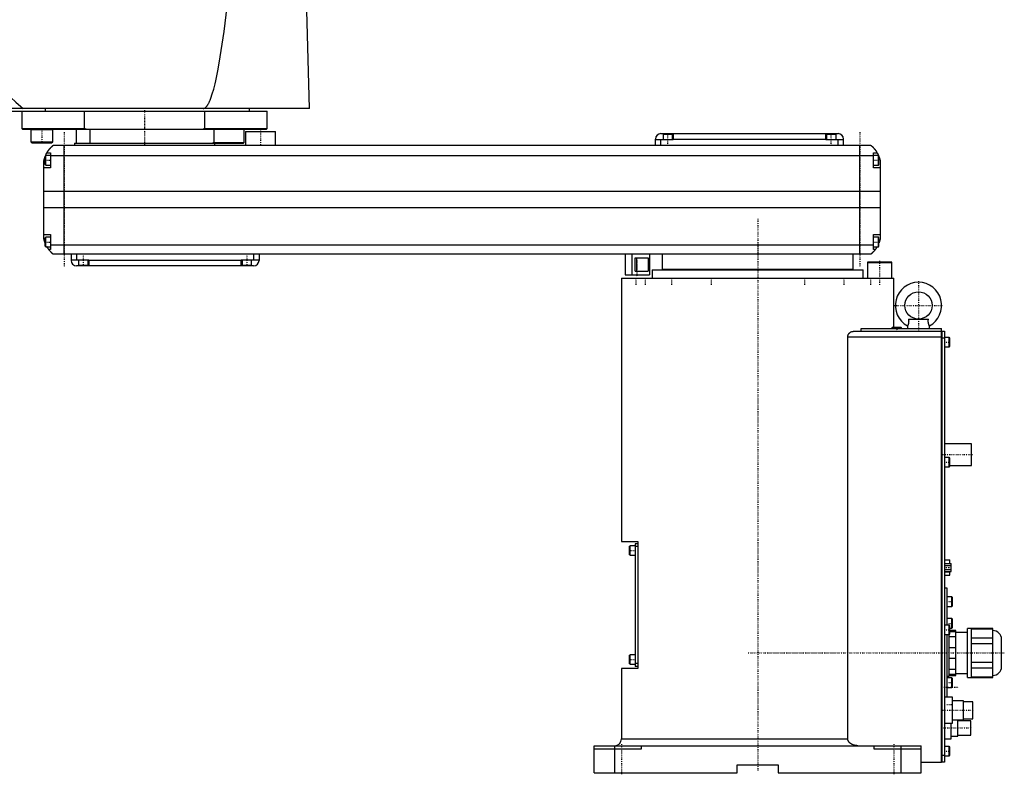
# Model space of a CAD drawing. Extents: x -906 to 181, y -1 to 1168.
# Tile 2 of 3: x -542 to 181, y -1 to 553. Entities that reach past the tile are written whole.
import ezdxf

# ---------------------------------------------------------------- set-up
doc = ezdxf.new("R2010")
doc.units = 0
doc.linetypes.add('CENTER', pattern=[1.5, 0.45, -0.5, 0.05, -0.5])
doc.layers.add('AM_0', color=7, linetype='CONTINUOUS')
doc.layers.add('AM_7', color=7, linetype='CENTER')

msp = doc.modelspace()

# ---------------------------------------------------------------- linework, layer by layer
at = {"layer": 'AM_0', "color": 7, "linetype": 'CONTINUOUS'}
for p, q in [((-328.96, 487.5), (-331.05, 568.63)), ((-328.96, 487.5), (-905.5, 487.5)), ((-900, 485.5), (-360, 485.5)), ((-540, 485.5), (-540, 472.7)), ((-522.83, 485.5), (-522.83, 487.5)), ((-494.02, 472.7), (-494.02, 485.5)), ((-405.98, 485.5), (-405.98, 472.7)), ((-373, 485.5), (-373, 487.5)), ((-360, 472.7), (-360, 485.5)), ((-540, 472.7), (-539.5, 472.2)), ((-540, 472.7), (-494.02, 472.7)), ((-539.5, 472.2), (-360.5, 472.2)), ((-533.35, 472.2), (-533.45, 472.1)), ((-533.45, 472.1), (-533.45, 463)), ((-533.45, 472.1), (-517.45, 472.1)), ((-517.45, 472.1), (-517.55, 472.2)), ((-517.45, 463), (-517.45, 472.1)), ((-500, 462), (-500, 472.2)), ((-492.99, 472.2), (-494.02, 472.7)), ((-490, 462), (-490, 472.2)), ((-405.98, 472.7), (-407.01, 472.2)), ((-405.98, 472.7), (-360, 472.7)), ((-399.28, 472.2), (-399.28, 462.5)), ((-377, 462.5), (-377, 472.2)), ((-376, 470.5), (-376, 460.5)), ((-376, 470.5), (-354, 470.5)), ((-360.5, 472.2), (-360, 472.7)), ((-354, 460.5), (-354, 470.5)), ((-533.45, 463), (-532.65, 462.2)), ((-533.45, 463), (-517.45, 463)), ((-518.25, 462.2), (-517.45, 463)), ((-75, 460.5), (-75, 465)), ((-62, 464.5), (-75, 464.5)), ((-71, 469), (59, 469)), ((-71, 460.5), (-71, 464.5)), ((-69.5, 468.5), (-69.5, 464.5)), ((-62.5, 468.5), (-69.5, 468.5)), ((-66, 469), (-66, 468.5)), ((-62.5, 464.5), (-62.5, 468.5)), ((-62, 469), (-62, 464.5)), ((-62, 465), (50, 465)), ((50, 464.5), (50, 469)), ((63, 464.5), (50, 464.5)), ((50.5, 468.5), (50.5, 464.5)), ((57.5, 468.5), (50.5, 468.5)), ((54, 469), (54, 468.5)), ((57.5, 464.5), (57.5, 468.5)), ((59, 460.5), (59, 464.5)), ((63, 460.5), (63, 465)), ((-532.65, 462.2), (-518.25, 462.2)), ((-517, 460.5), (83, 460.5)), ((-509, 380.5), (-509, 460.5)), ((-501.5, 462), (-501.5, 460.5)), ((-501.5, 462), (-377.5, 462)), ((-399.28, 462.5), (-400, 462)), ((-399.28, 462.5), (-377, 462.5)), ((-398.5, 460.5), (-398.5, 462)), ((-377.5, 462), (-377, 462.5)), ((75, 380.5), (75, 460.5)), ((-524, 392.5), (-524, 448.5)), ((-522.6, 453), (-523, 452.6)), ((-523, 446.4), (-523, 452.6)), ((-519, 453), (-522.6, 453)), ((-522.6, 446), (-522.6, 453)), ((-521.65, 455), (-519, 455)), ((-519, 455), (-519, 444)), ((85, 452.8), (-519, 452.8)), ((85, 444), (85, 455)), ((85, 455), (87.65, 455)), ((88.6, 453), (85, 453)), ((89, 452.6), (88.6, 453)), ((88.6, 446), (88.6, 453)), ((89, 446.4), (89, 452.6)), ((90, 448.5), (90, 392.5)), ((-519, 444), (-524, 444)), ((-523, 446.4), (-522.6, 446)), ((-522.6, 446), (-519, 446)), ((85, 446), (88.6, 446)), ((90, 444), (85, 444)), ((88.6, 446), (89, 446.4)), ((90, 426.46), (-524, 426.46)), ((90, 414.6), (-524, 414.6)), ((-524, 395), (-519, 395)), ((-522.6, 393), (-523, 392.6)), ((-523, 386.4), (-523, 392.6)), ((-519, 393), (-522.6, 393)), ((-522.6, 386), (-522.6, 393)), ((-519, 395), (-519, 384)), ((85, 384), (85, 395)), ((85, 395), (90, 395)), ((88.6, 393), (85, 393)), ((89, 392.6), (88.6, 393)), ((88.6, 386), (88.6, 393)), ((89, 386.4), (89, 392.6)), ((-523, 386.4), (-522.6, 386)), ((-522.6, 386), (-519, 386)), ((-519, 384), (-520.34, 384)), ((85, 387.22), (-519, 387.22)), ((85, 386), (88.6, 386)), ((86.34, 384), (85, 384)), ((88.6, 386), (89, 386.4)), ((83, 380.5), (-517, 380.5)), ((-504, 380.5), (-504, 376)), ((-504, 376.5), (-491, 376.5)), ((-500, 380.5), (-500, 376.5)), ((-498.5, 376.5), (-498.5, 372.5)), ((-491.5, 372.5), (-491.5, 376.5)), ((-491, 376.5), (-491, 372)), ((-379, 376), (-491, 376)), ((-379, 376.5), (-366, 376.5)), ((-379, 372), (-379, 376.5)), ((-378.5, 376.5), (-378.5, 372.5)), ((-371.5, 372.5), (-371.5, 376.5)), ((-370, 380.5), (-370, 376.5)), ((-366, 380.5), (-366, 376)), ((-97.35, 380.5), (-97.35, 365.5)), ((-92.35, 380.5), (-92.35, 365.5)), ((-89.85, 378), (-80.42, 378)), ((-89.85, 368), (-89.85, 378)), ((-88.74, 368), (-88.74, 378)), ((-80.42, 378), (-80.42, 368)), ((-79.35, 380.5), (-79.35, 365.5)), ((-70, 380.5), (-70, 369.5)), ((70, 369.5), (70, 380.5)), ((-370, 372), (-500, 372)), ((-498.5, 372.5), (-491.5, 372.5)), ((-495, 372), (-495, 372.5)), ((-378.5, 372.5), (-371.5, 372.5)), ((-375, 372), (-375, 372.5)), ((-77.5, 369), (-77.5, 363)), ((-77.5, 369), (77.5, 369)), ((-70, 369.5), (70, 369.5)), ((-55, 369.5), (-55, 369)), ((55, 369), (55, 369.5)), ((77.5, 363), (77.5, 369)), ((80.9, 375), (80.5, 374.6)), ((80.5, 374.6), (80.5, 363)), ((80.5, 374.6), (98.5, 374.6)), ((80.9, 375), (98.1, 375)), ((98.5, 374.6), (98.1, 375)), ((98.5, 363), (98.5, 374.6)), ((-100, 363), (-100, 169.7)), ((-100, 363), (100, 363)), ((-97.35, 365.5), (-79.35, 365.5)), ((-89.85, 368), (-80.42, 368)), ((100, 327), (100, 363)), ((110.72, 333), (125.28, 333)), ((75.99, 326), (135, 326)), ((75.99, 324), (75.99, 326)), ((98.9, 327), (98.5, 326.6)), ((98.5, 326.6), (98.5, 326)), ((98.5, 326.6), (105.5, 326.6)), ((98.9, 327), (105.1, 327)), ((105.5, 326.6), (105.1, 327)), ((105.5, 326), (105.5, 326.6)), ((110, 328), (110, 326)), ((126, 326), (126, 328)), ((135, 8), (135, 326)), ((66.14, 25), (66.14, 320)), ((66.14, 320), (135, 320)), ((70.42, 324), (135, 324)), ((135, 323.95), (135.05, 323.95)), ((135, 318.95), (135.05, 318.95)), ((135.05, 324), (137, 324)), ((135.05, 324), (135.05, 8)), ((137, 319), (135.05, 319)), ((137, 324), (137, 8)), ((140.6, 319.5), (137, 319.5)), ((141, 319.1), (140.6, 319.5)), ((140.6, 312.5), (140.6, 319.5)), ((141, 312.9), (141, 319.1)), ((137, 312.5), (140.6, 312.5)), ((140.6, 312.5), (141, 312.9)), ((157, 241.5), (137, 241.5)), ((157, 225.5), (157, 241.5)), ((140.6, 231.5), (137, 231.5)), ((141, 231.1), (140.6, 231.5)), ((140.6, 224.5), (140.6, 231.5)), ((137, 224.5), (140.6, 224.5)), ((140.6, 224.5), (141, 224.9)), ((141, 224.9), (141, 231.1)), ((141, 225.5), (157, 225.5)), ((-100, 169.7), (-88, 169.7)), ((-93.6, 166.7), (-94, 166.3)), ((-94, 160.1), (-94, 166.3)), ((-90, 166.7), (-93.6, 166.7)), ((-93.6, 159.7), (-93.6, 166.7)), ((-88, 168.2), (-90, 168.2)), ((-90, 168.2), (-90, 78.2)), ((-88, 169.7), (-88, 76.7)), ((-94, 160.1), (-93.6, 159.7)), ((-93.6, 159.7), (-90, 159.7)), ((-88, 166.2), (-90, 166.2)), ((137, 156.4), (141.1, 156.4)), ((137, 153.59), (142, 153.59)), ((137, 152.14), (142, 152.14)), ((141.1, 153.59), (141.1, 156.4)), ((142, 147.81), (142, 153.59)), ((137, 149.26), (142, 149.26)), ((137, 147.81), (142, 147.81)), ((137, 147.53), (141.1, 147.53)), ((137, 145), (141.1, 145)), ((141.1, 145), (141.1, 147.81)), ((139, 135.5), (137, 135.5)), ((139, 108.5), (139, 135.5)), ((142.6, 129.17), (139, 129.17)), ((143, 128.77), (142.6, 129.17)), ((142.6, 122.17), (142.6, 129.17)), ((143, 122.57), (143, 128.77)), ((139, 122.17), (142.6, 122.17)), ((142.6, 122.17), (143, 122.57)), ((140.6, 108.5), (137, 108.5)), ((142.6, 113.25), (139, 113.25)), ((141, 108.1), (140.6, 108.5)), ((140.6, 101.5), (140.6, 108.5)), ((143, 112.85), (142.6, 113.25)), ((142.6, 106.25), (142.6, 113.25)), ((143, 106.65), (143, 112.85)), ((137, 101.5), (140.6, 101.5)), ((139, 55.5), (139, 101.5)), ((140.5, 71), (140.5, 101.52)), ((140.6, 101.5), (141, 101.9)), ((141, 101.9), (141, 108.1)), ((141, 106.25), (142.6, 106.25)), ((145.5, 104.5), (141, 104.5)), ((141, 103.87), (145.5, 103.87)), ((142.6, 106.25), (143, 106.65)), ((145.5, 71.5), (145.5, 104.5)), ((154, 103), (145.5, 103)), ((157, 106), (154, 106)), ((154, 70), (154, 106)), ((157, 70), (157, 106)), ((172.5, 105.88), (157, 105.88)), ((157, 105.73), (172.5, 105.73)), ((172.5, 70.12), (172.5, 105.88)), ((145.5, 99.84), (140.5, 99.84)), ((172.5, 98.85), (157, 98.85)), ((157, 94.88), (172.5, 94.88)), ((179, 78), (179, 98)), ((140.5, 92.03), (145.5, 92.03)), ((-93.6, 86.7), (-94, 86.3)), ((-94, 80.1), (-94, 86.3)), ((-94, 80.1), (-93.6, 79.7)), ((-90, 86.7), (-93.6, 86.7)), ((-93.6, 79.7), (-93.6, 86.7)), ((-93.6, 79.7), (-90, 79.7)), ((-88, 80.2), (-90, 80.2)), ((145.5, 83.97), (140.5, 83.97)), ((172.5, 81.12), (157, 81.12)), ((-100, 76.7), (-100, 25)), ((-88, 76.7), (-100, 76.7)), ((-88, 78.2), (-90, 78.2)), ((140.5, 76.16), (145.5, 76.16)), ((145.5, 73), (154, 73)), ((157, 77.15), (172.5, 77.15)), ((139, 71), (140.5, 71)), ((142.6, 69.75), (139, 69.75)), ((145.5, 72.13), (140.5, 72.13)), ((140.5, 71.5), (145.5, 71.5)), ((143, 69.35), (142.6, 69.75)), ((142.6, 62.75), (142.6, 69.75)), ((143, 63.15), (143, 69.35)), ((154, 70), (157, 70)), ((172.5, 70.27), (157, 70.27)), ((157, 70.12), (172.5, 70.12)), ((139, 62.75), (142.6, 62.75)), ((142.6, 62.75), (143, 63.15)), ((143, 55.5), (137, 55.5)), ((143, 36.5), (143, 55.5)), ((151, 53), (143, 53)), ((151, 39), (151, 53)), ((158, 52.25), (151, 52.25)), ((158, 39.75), (158, 52.25)), ((137, 36.5), (143, 36.5)), ((142, 25), (142, 36.5)), ((143, 39), (151, 39)), ((147, 27), (147, 39)), ((156.5, 38.25), (147, 38.25)), ((151, 39.75), (158, 39.75)), ((156.5, 27.75), (156.5, 38.25)), ((-100, 25), (66.14, 25)), ((137, 25), (142, 25)), ((142, 27), (147, 27)), ((147, 27.75), (156.5, 27.75)), ((-120, 0), (-120, 20)), ((-120, 20), (120, 20)), ((-85.5, 17.5), (-120, 17.5)), ((-105, 20), (-105, 0)), ((-85.5, 20), (-85.5, 17.5)), ((85.5, 17.5), (85.5, 20)), ((120, 17.5), (85.5, 17.5)), ((105, 20), (105, 0)), ((120, 0), (120, 20)), ((140.6, 19.5), (137, 19.5)), ((141, 19.1), (140.6, 19.5)), ((140.6, 12.5), (140.6, 19.5)), ((141, 12.9), (141, 19.1)), ((120, 8), (135, 8)), ((135, 13.05), (135.05, 13.05)), ((135, 8.05), (135.05, 8.05)), ((135.05, 13), (137, 13)), ((137, 8), (135.05, 8)), ((137, 12.5), (140.6, 12.5)), ((140.6, 12.5), (141, 12.9)), ((-120, 0), (-15, 0)), ((-15, 0), (-15, 6)), ((-15, 6), (15, 6)), ((15, 6), (15, 0)), ((15, 0), (120, 0))]:
    msp.add_line(p, q, dxfattribs=at)
for points in [[(-604.88, 568.63, 0), (-603.05, 565.65, 0), (-599.4, 559.81, 0), (-595.75, 554.13, 0), (-593.92, 551.36, 0), (-592.09, 548.63, 0), (-588.44, 543.29, 0), (-584.79, 538.12, 0), (-581.13, 533.11, 0), (-577.48, 528.27, 0), (-573.83, 523.6, 0), (-572, 521.32, 0), (-570.17, 519.09, 0), (-566.52, 514.75, 0), (-562.86, 510.57, 0), (-559.21, 506.57, 0), (-555.56, 502.73, 0), (-551.9, 499.05, 0), (-550.07, 497.28, 0), (-548.25, 495.54, 0), (-544.59, 492.2, 0), (-540.94, 489.03, 0), (-539.11, 487.5, 0)], [(-407, 487.5, 0), (-406.99, 487.5, 0), (-406.96, 487.5, 0), (-406.93, 487.5, 0), (-406.91, 487.5, 0), (-406.9, 487.5, 0), (-406.87, 487.5, 0), (-406.84, 487.51, 0), (-406.81, 487.51, 0), (-406.79, 487.51, 0), (-406.76, 487.51, 0), (-406.74, 487.52, 0), (-406.73, 487.52, 0), (-406.7, 487.52, 0), (-406.67, 487.53, 0), (-406.64, 487.53, 0), (-406.61, 487.54, 0), (-406.58, 487.54, 0), (-406.57, 487.54, 0), (-406.56, 487.55, 0), (-406.53, 487.55, 0), (-406.5, 487.56, 0), (-406.48, 487.56, 0), (-406.47, 487.57, 0), (-406.44, 487.57, 0), (-406.41, 487.58, 0), (-406.4, 487.59, 0), (-406.38, 487.59, 0), (-406.36, 487.6, 0), (-406.33, 487.61, 0), (-406.3, 487.62, 0), (-406.27, 487.63, 0), (-406.24, 487.64, 0), (-406.23, 487.64, 0), (-406.21, 487.65, 0), (-406.18, 487.66, 0), (-406.16, 487.67, 0), (-406.05, 487.71, 0), (-405.88, 487.8, 0), (-405.71, 487.89, 0), (-405.54, 488, 0), (-405.45, 488.07, 0), (-405.37, 488.13, 0), (-405.2, 488.27, 0), (-405.02, 488.42, 0), (-404.85, 488.59, 0), (-404.68, 488.77, 0), (-404.51, 488.97, 0), (-404.42, 489.07, 0), (-404.34, 489.18, 0), (-404.16, 489.4, 0), (-403.99, 489.64, 0), (-403.91, 489.76, 0), (-403.82, 489.89, 0), (-403.65, 490.16, 0), (-403.48, 490.44, 0), (-403.39, 490.58, 0), (-403.31, 490.73, 0), (-403.13, 491.04, 0), (-402.96, 491.36, 0), (-402.79, 491.69, 0), (-402.62, 492.04, 0), (-402.45, 492.41, 0), (-402.36, 492.59, 0), (-402.28, 492.78, 0), (-402.11, 493.17, 0), (-401.93, 493.58, 0), (-401.33, 495.11, 0), (-400.31, 498.12, 0), (-399.28, 501.64, 0), (-398.25, 505.66, 0), (-397.74, 507.85, 0), (-397.23, 510.17, 0), (-396.21, 515.19, 0), (-395.19, 520.7, 0), (-391.63, 543.92, 0), (-388.61, 568.63, 0)], [(-521.65, 455, 0), (-521.62, 455.05, 0), (-521.57, 455.14, 0), (-521.52, 455.23, 0), (-521.49, 455.27, 0), (-521.46, 455.32, 0), (-521.41, 455.41, 0), (-521.35, 455.5, 0), (-521.3, 455.59, 0), (-521.24, 455.68, 0), (-521.19, 455.76, 0), (-521.16, 455.81, 0), (-521.13, 455.85, 0), (-521.07, 455.94, 0), (-521.02, 456.03, 0), (-520.96, 456.11, 0), (-520.9, 456.2, 0), (-520.85, 456.28, 0), (-520.82, 456.33, 0), (-520.79, 456.37, 0), (-520.73, 456.45, 0), (-520.67, 456.53, 0), (-520.64, 456.58, 0), (-520.62, 456.62, 0), (-520.56, 456.7, 0), (-520.5, 456.78, 0), (-520.47, 456.82, 0), (-520.44, 456.86, 0), (-520.38, 456.94, 0), (-520.33, 457.01, 0), (-520.27, 457.09, 0), (-520.21, 457.17, 0), (-520.15, 457.24, 0), (-520.12, 457.28, 0), (-520.1, 457.32, 0), (-520.04, 457.39, 0), (-519.98, 457.46, 0), (-519.92, 457.54, 0), (-519.87, 457.61, 0), (-519.81, 457.68, 0), (-519.78, 457.71, 0), (-519.75, 457.75, 0), (-519.69, 457.82, 0), (-519.64, 457.89, 0), (-519.58, 457.95, 0), (-519.52, 458.02, 0), (-519.47, 458.08, 0), (-519.44, 458.12, 0), (-519.41, 458.15, 0), (-519.36, 458.21, 0), (-519.3, 458.28, 0), (-519.25, 458.34, 0), (-519.19, 458.4, 0), (-519.14, 458.46, 0), (-519.11, 458.49, 0), (-519.08, 458.52, 0), (-519.03, 458.58, 0), (-518.97, 458.64, 0), (-518.92, 458.7, 0), (-518.87, 458.75, 0), (-518.81, 458.81, 0), (-518.79, 458.84, 0), (-518.76, 458.87, 0), (-518.71, 458.92, 0), (-518.66, 458.98, 0), (-518.63, 459, 0), (-518.6, 459.03, 0), (-518.55, 459.08, 0), (-518.5, 459.13, 0), (-518.48, 459.16, 0), (-518.45, 459.18, 0), (-518.4, 459.23, 0), (-518.35, 459.28, 0), (-518.3, 459.33, 0), (-518.25, 459.38, 0), (-518.2, 459.43, 0), (-518.18, 459.45, 0), (-518.16, 459.47, 0), (-518.11, 459.52, 0), (-518.06, 459.56, 0), (-518.02, 459.61, 0), (-517.97, 459.65, 0), (-517.93, 459.69, 0), (-517.9, 459.71, 0), (-517.88, 459.73, 0), (-517.84, 459.77, 0), (-517.8, 459.81, 0), (-517.75, 459.85, 0), (-517.71, 459.88, 0), (-517.67, 459.92, 0), (-517.66, 459.94, 0), (-517.64, 459.95, 0), (-517.6, 459.99, 0), (-517.56, 460.02, 0), (-517.53, 460.05, 0), (-517.49, 460.08, 0), (-517.46, 460.11, 0), (-517.44, 460.13, 0), (-517.43, 460.14, 0), (-517.39, 460.17, 0), (-517.36, 460.19, 0), (-517.34, 460.22, 0), (-517.31, 460.24, 0), (-517.28, 460.27, 0), (-517.27, 460.28, 0), (-517.25, 460.29, 0), (-517.23, 460.31, 0), (-517.21, 460.33, 0), (-517.2, 460.34, 0), (-517.18, 460.35, 0), (-517.16, 460.36, 0), (-517.14, 460.38, 0), (-517.13, 460.39, 0), (-517.13, 460.4, 0), (-517.11, 460.41, 0), (-517.09, 460.42, 0), (-517.08, 460.44, 0), (-517.06, 460.45, 0), (-517.05, 460.46, 0), (-517.05, 460.46, 0), (-517.04, 460.47, 0), (-517.03, 460.47, 0), (-517.02, 460.48, 0), (-517.02, 460.49, 0), (-517.01, 460.49, 0), (-517.01, 460.49, 0), (-517.01, 460.5, 0), (-517, 460.5, 0), (-517, 460.5, 0), (-517, 460.5, 0), (-517, 460.5, 0)], [(83, 460.5, 0), (83, 460.5, 0), (83, 460.5, 0), (83, 460.5, 0), (83.01, 460.5, 0), (83.01, 460.49, 0), (83.01, 460.49, 0), (83.02, 460.49, 0), (83.02, 460.48, 0), (83.03, 460.47, 0), (83.04, 460.47, 0), (83.05, 460.46, 0), (83.05, 460.46, 0), (83.06, 460.45, 0), (83.08, 460.44, 0), (83.09, 460.42, 0), (83.11, 460.41, 0), (83.12, 460.4, 0), (83.13, 460.39, 0), (83.14, 460.38, 0), (83.16, 460.37, 0), (83.18, 460.35, 0), (83.19, 460.34, 0), (83.2, 460.33, 0), (83.23, 460.31, 0), (83.25, 460.29, 0), (83.27, 460.28, 0), (83.28, 460.27, 0), (83.3, 460.24, 0), (83.33, 460.22, 0), (83.36, 460.2, 0), (83.39, 460.17, 0), (83.42, 460.14, 0), (83.44, 460.13, 0), (83.46, 460.11, 0), (83.49, 460.08, 0), (83.52, 460.05, 0), (83.56, 460.02, 0), (83.6, 459.99, 0), (83.63, 459.96, 0), (83.65, 459.94, 0), (83.67, 459.92, 0), (83.71, 459.89, 0), (83.75, 459.85, 0), (83.79, 459.81, 0), (83.83, 459.77, 0), (83.88, 459.74, 0), (83.9, 459.72, 0), (83.92, 459.69, 0), (83.96, 459.65, 0), (84.01, 459.61, 0), (84.06, 459.57, 0), (84.1, 459.52, 0), (84.15, 459.48, 0), (84.17, 459.46, 0), (84.2, 459.43, 0), (84.25, 459.39, 0), (84.29, 459.34, 0), (84.34, 459.29, 0), (84.39, 459.24, 0), (84.44, 459.19, 0), (84.47, 459.17, 0), (84.49, 459.14, 0), (84.54, 459.09, 0), (84.6, 459.04, 0), (84.62, 459.01, 0), (84.65, 458.98, 0), (84.7, 458.93, 0), (84.75, 458.87, 0), (84.78, 458.85, 0), (84.81, 458.82, 0), (84.86, 458.76, 0), (84.91, 458.71, 0), (84.97, 458.65, 0), (85.02, 458.59, 0), (85.07, 458.53, 0), (85.1, 458.5, 0), (85.13, 458.47, 0), (85.18, 458.41, 0), (85.24, 458.35, 0), (85.29, 458.28, 0), (85.35, 458.22, 0), (85.41, 458.16, 0), (85.43, 458.12, 0), (85.46, 458.09, 0), (85.52, 458.02, 0), (85.58, 457.96, 0), (85.63, 457.89, 0), (85.69, 457.82, 0), (85.75, 457.75, 0), (85.78, 457.72, 0), (85.81, 457.68, 0), (85.86, 457.61, 0), (85.92, 457.54, 0), (85.98, 457.46, 0), (86.04, 457.39, 0), (86.1, 457.32, 0), (86.13, 457.28, 0), (86.15, 457.24, 0), (86.21, 457.16, 0), (86.27, 457.09, 0), (86.33, 457.01, 0), (86.39, 456.93, 0), (86.45, 456.85, 0), (86.48, 456.81, 0), (86.51, 456.77, 0), (86.56, 456.69, 0), (86.62, 456.61, 0), (86.65, 456.57, 0), (86.68, 456.52, 0), (86.74, 456.44, 0), (86.8, 456.36, 0), (86.83, 456.32, 0), (86.85, 456.27, 0), (86.91, 456.19, 0), (86.97, 456.1, 0), (87.02, 456.02, 0), (87.08, 455.93, 0), (87.14, 455.84, 0), (87.16, 455.8, 0), (87.19, 455.76, 0), (87.25, 455.67, 0), (87.3, 455.58, 0), (87.49, 455.27, 0), (87.65, 455, 0)], [(-524, 448.5, 0), (-523.98, 448.61, 0), (-523.94, 448.82, 0), (-523.9, 449.03, 0), (-523.88, 449.13, 0), (-523.86, 449.23, 0), (-523.81, 449.44, 0), (-523.77, 449.64, 0), (-523.72, 449.85, 0), (-523.66, 450.05, 0), (-523.61, 450.26, 0), (-523.58, 450.36, 0), (-523.55, 450.46, 0), (-523.49, 450.67, 0), (-523.43, 450.87, 0), (-523.37, 451.08, 0), (-523.31, 451.28, 0), (-523.24, 451.48, 0), (-523.21, 451.57, 0), (-523.17, 451.67, 0), (-523.1, 451.86, 0), (-523.03, 452.05, 0), (-523, 452.14, 0)], [(-522.69, 452.91, 0), (-522.65, 453.01, 0), (-522.56, 453.21, 0), (-522.47, 453.4, 0), (-522.43, 453.49, 0), (-522.39, 453.58, 0), (-522.31, 453.76, 0), (-522.22, 453.92, 0), (-522.14, 454.08, 0), (-522.07, 454.23, 0), (-522, 454.36, 0), (-521.96, 454.43, 0), (-521.93, 454.49, 0), (-521.87, 454.6, 0), (-521.82, 454.7, 0), (-521.77, 454.79, 0), (-521.73, 454.86, 0), (-521.7, 454.91, 0), (-521.68, 454.94, 0), (-521.67, 454.96, 0), (-521.66, 454.98, 0), (-521.65, 455, 0), (-521.65, 455, 0)], [(87.65, 455, 0), (87.65, 455, 0), (87.66, 454.98, 0), (87.67, 454.96, 0), (87.68, 454.94, 0), (87.7, 454.91, 0), (87.73, 454.86, 0), (87.77, 454.79, 0), (87.82, 454.7, 0), (87.87, 454.6, 0), (87.93, 454.49, 0), (87.96, 454.43, 0), (88, 454.36, 0), (88.07, 454.23, 0), (88.14, 454.08, 0), (88.22, 453.92, 0), (88.31, 453.76, 0), (88.39, 453.58, 0), (88.43, 453.49, 0), (88.47, 453.4, 0), (88.56, 453.21, 0), (88.65, 453.01, 0), (88.69, 452.91, 0)], [(89, 452.14, 0), (89.03, 452.05, 0), (89.1, 451.86, 0), (89.17, 451.67, 0), (89.21, 451.57, 0), (89.24, 451.48, 0), (89.31, 451.28, 0), (89.37, 451.08, 0), (89.43, 450.87, 0), (89.49, 450.67, 0), (89.55, 450.46, 0), (89.58, 450.36, 0), (89.61, 450.26, 0), (89.66, 450.05, 0), (89.72, 449.85, 0), (89.77, 449.64, 0), (89.81, 449.44, 0), (89.86, 449.23, 0), (89.88, 449.13, 0), (89.9, 449.03, 0), (89.94, 448.82, 0), (89.98, 448.61, 0), (90, 448.5, 0)], [(-523, 388.86, 0), (-523.04, 388.96, 0), (-523.11, 389.16, 0), (-523.18, 389.36, 0), (-523.22, 389.46, 0), (-523.25, 389.56, 0), (-523.32, 389.76, 0), (-523.38, 389.97, 0), (-523.45, 390.18, 0), (-523.51, 390.39, 0), (-523.57, 390.59, 0), (-523.6, 390.7, 0), (-523.63, 390.8, 0), (-523.68, 391.01, 0), (-523.73, 391.22, 0), (-523.78, 391.43, 0), (-523.83, 391.63, 0), (-523.87, 391.83, 0), (-523.89, 391.93, 0), (-523.91, 392.03, 0), (-523.95, 392.22, 0), (-523.98, 392.41, 0), (-524, 392.5, 0)], [(90, 392.5, 0), (89.98, 392.41, 0), (89.95, 392.22, 0), (89.91, 392.03, 0), (89.89, 391.93, 0), (89.87, 391.83, 0), (89.83, 391.63, 0), (89.78, 391.43, 0), (89.73, 391.22, 0), (89.68, 391.01, 0), (89.63, 390.8, 0), (89.6, 390.7, 0), (89.57, 390.59, 0), (89.51, 390.39, 0), (89.45, 390.18, 0), (89.38, 389.97, 0), (89.32, 389.76, 0), (89.25, 389.56, 0), (89.22, 389.46, 0), (89.18, 389.36, 0), (89.11, 389.16, 0), (89.04, 388.96, 0), (89, 388.86, 0)], [(-520.34, 384, 0), (-520.34, 384, 0), (-520.35, 384.02, 0), (-520.37, 384.04, 0), (-520.38, 384.06, 0), (-520.4, 384.08, 0), (-520.44, 384.14, 0), (-520.49, 384.21, 0), (-520.55, 384.29, 0), (-520.62, 384.39, 0), (-520.7, 384.5, 0), (-520.74, 384.56, 0), (-520.78, 384.62, 0), (-520.87, 384.75, 0), (-520.96, 384.89, 0), (-521.06, 385.04, 0), (-521.16, 385.2, 0), (-521.27, 385.36, 0), (-521.32, 385.45, 0), (-521.37, 385.53, 0), (-521.48, 385.71, 0), (-521.59, 385.9, 0), (-521.65, 386, 0)], [(-517, 380.5, 0), (-517, 380.5, 0), (-517.01, 380.51, 0), (-517.02, 380.51, 0), (-517.02, 380.52, 0), (-517.03, 380.52, 0), (-517.03, 380.52, 0), (-517.04, 380.53, 0), (-517.04, 380.54, 0), (-517.05, 380.54, 0), (-517.06, 380.55, 0), (-517.07, 380.56, 0), (-517.07, 380.56, 0), (-517.08, 380.57, 0), (-517.09, 380.57, 0), (-517.1, 380.58, 0), (-517.11, 380.59, 0), (-517.11, 380.59, 0), (-517.13, 380.61, 0), (-517.14, 380.62, 0), (-517.15, 380.62, 0), (-517.16, 380.63, 0), (-517.17, 380.64, 0), (-517.19, 380.66, 0), (-517.21, 380.67, 0), (-517.22, 380.69, 0), (-517.24, 380.7, 0), (-517.25, 380.71, 0), (-517.26, 380.72, 0), (-517.28, 380.74, 0), (-517.3, 380.75, 0), (-517.32, 380.77, 0), (-517.35, 380.79, 0), (-517.37, 380.81, 0), (-517.38, 380.82, 0), (-517.39, 380.83, 0), (-517.42, 380.85, 0), (-517.44, 380.87, 0), (-517.47, 380.9, 0), (-517.49, 380.92, 0), (-517.52, 380.94, 0), (-517.54, 380.96, 0), (-517.55, 380.97, 0), (-517.58, 380.99, 0), (-517.61, 381.02, 0), (-517.64, 381.05, 0), (-517.67, 381.07, 0), (-517.7, 381.1, 0), (-517.71, 381.11, 0), (-517.73, 381.13, 0), (-517.76, 381.16, 0), (-517.79, 381.19, 0), (-517.83, 381.22, 0), (-517.86, 381.25, 0), (-517.89, 381.28, 0), (-517.91, 381.3, 0), (-517.93, 381.31, 0), (-517.96, 381.35, 0), (-518, 381.38, 0), (-518.02, 381.4, 0), (-518.04, 381.41, 0), (-518.07, 381.45, 0), (-518.11, 381.48, 0), (-518.13, 381.5, 0), (-518.15, 381.52, 0), (-518.19, 381.56, 0), (-518.22, 381.59, 0), (-518.26, 381.63, 0), (-518.3, 381.67, 0), (-518.34, 381.71, 0), (-518.36, 381.73, 0), (-518.38, 381.75, 0), (-518.42, 381.79, 0), (-518.46, 381.83, 0), (-518.6, 381.97, 0), (-518.86, 382.23, 0), (-519.11, 382.51, 0), (-519.38, 382.81, 0), (-519.51, 382.97, 0), (-519.65, 383.13, 0), (-519.92, 383.46, 0), (-520.2, 383.82, 0), (-520.34, 384, 0)], [(86.34, 384, 0), (86.2, 383.81, 0), (85.92, 383.45, 0), (85.64, 383.11, 0), (85.5, 382.95, 0), (85.36, 382.79, 0), (85.1, 382.49, 0), (84.84, 382.22, 0), (84.59, 381.96, 0), (84.45, 381.81, 0), (84.41, 381.77, 0), (84.37, 381.73, 0), (84.35, 381.71, 0), (84.33, 381.69, 0), (84.29, 381.66, 0), (84.25, 381.62, 0), (84.21, 381.58, 0), (84.17, 381.55, 0), (84.14, 381.51, 0), (84.12, 381.49, 0), (84.1, 381.47, 0), (84.06, 381.44, 0), (84.03, 381.4, 0), (84.01, 381.39, 0), (83.99, 381.37, 0), (83.96, 381.34, 0), (83.92, 381.31, 0), (83.9, 381.29, 0), (83.89, 381.27, 0), (83.85, 381.24, 0), (83.82, 381.21, 0), (83.79, 381.18, 0), (83.75, 381.15, 0), (83.72, 381.12, 0), (83.71, 381.11, 0), (83.69, 381.09, 0), (83.66, 381.07, 0), (83.63, 381.04, 0), (83.6, 381.01, 0), (83.57, 380.99, 0), (83.54, 380.96, 0), (83.53, 380.95, 0), (83.52, 380.94, 0), (83.49, 380.91, 0), (83.46, 380.89, 0), (83.44, 380.87, 0), (83.41, 380.85, 0), (83.39, 380.83, 0), (83.38, 380.82, 0), (83.37, 380.81, 0), (83.34, 380.79, 0), (83.32, 380.77, 0), (83.3, 380.75, 0), (83.28, 380.73, 0), (83.26, 380.72, 0), (83.25, 380.71, 0), (83.24, 380.7, 0), (83.22, 380.69, 0), (83.2, 380.67, 0), (83.19, 380.66, 0), (83.17, 380.64, 0), (83.16, 380.63, 0), (83.15, 380.62, 0), (83.14, 380.62, 0), (83.13, 380.61, 0), (83.11, 380.59, 0), (83.11, 380.59, 0), (83.1, 380.58, 0), (83.09, 380.57, 0), (83.08, 380.57, 0), (83.07, 380.56, 0), (83.07, 380.56, 0), (83.06, 380.55, 0), (83.05, 380.54, 0), (83.04, 380.54, 0), (83.04, 380.53, 0), (83.03, 380.52, 0), (83.03, 380.52, 0), (83.02, 380.52, 0), (83.02, 380.51, 0), (83.01, 380.51, 0), (83, 380.5, 0), (83, 380.5, 0)], [(87.65, 386, 0), (87.59, 385.9, 0), (87.48, 385.71, 0), (87.37, 385.53, 0), (87.32, 385.45, 0), (87.27, 385.36, 0), (87.16, 385.2, 0), (87.06, 385.04, 0), (86.96, 384.89, 0), (86.87, 384.75, 0), (86.78, 384.62, 0), (86.74, 384.56, 0), (86.7, 384.5, 0), (86.62, 384.39, 0), (86.55, 384.29, 0), (86.49, 384.21, 0), (86.44, 384.14, 0), (86.4, 384.08, 0), (86.38, 384.06, 0), (86.37, 384.04, 0), (86.35, 384.02, 0), (86.34, 384, 0), (86.34, 384, 0)], [(110.72, 333, 0), (110.74, 332.81, 0), (110.76, 332.58, 0), (110.77, 332.51, 0), (110.77, 332.45, 0), (110.77, 332.42, 0), (110.78, 332.38, 0), (110.78, 332.32, 0), (110.78, 332.25, 0), (110.79, 332.18, 0), (110.79, 332.12, 0), (110.8, 332.05, 0), (110.8, 332.02, 0), (110.8, 331.99, 0), (110.8, 331.92, 0), (110.8, 331.85, 0), (110.8, 331.82, 0), (110.8, 331.79, 0), (110.81, 331.72, 0), (110.81, 331.65, 0), (110.81, 331.62, 0), (110.81, 331.59, 0), (110.81, 331.52, 0), (110.81, 331.45, 0), (110.8, 331.39, 0), (110.8, 331.32, 0), (110.8, 331.26, 0), (110.8, 331.22, 0), (110.8, 331.19, 0), (110.8, 331.12, 0), (110.79, 331.06, 0), (110.79, 330.99, 0), (110.78, 330.93, 0), (110.78, 330.86, 0), (110.78, 330.83, 0), (110.77, 330.8, 0), (110.77, 330.73, 0), (110.76, 330.67, 0), (110.76, 330.61, 0), (110.75, 330.54, 0), (110.74, 330.48, 0), (110.74, 330.45, 0), (110.73, 330.42, 0), (110.72, 330.35, 0), (110.72, 330.29, 0), (110.71, 330.23, 0), (110.7, 330.17, 0), (110.69, 330.11, 0), (110.68, 330.08, 0), (110.68, 330.05, 0), (110.66, 329.99, 0), (110.65, 329.93, 0), (110.64, 329.87, 0), (110.63, 329.81, 0), (110.62, 329.76, 0), (110.61, 329.73, 0), (110.6, 329.7, 0), (110.59, 329.64, 0), (110.58, 329.59, 0), (110.57, 329.56, 0), (110.56, 329.53, 0), (110.55, 329.48, 0), (110.54, 329.43, 0), (110.53, 329.4, 0), (110.52, 329.37, 0), (110.51, 329.32, 0), (110.49, 329.27, 0), (110.48, 329.22, 0), (110.46, 329.17, 0), (110.45, 329.12, 0), (110.44, 329.1, 0), (110.43, 329.08, 0), (110.42, 329.03, 0), (110.4, 328.99, 0), (110.39, 328.94, 0), (110.37, 328.9, 0), (110.36, 328.85, 0), (110.35, 328.83, 0), (110.34, 328.81, 0), (110.33, 328.77, 0), (110.31, 328.73, 0), (110.3, 328.69, 0), (110.28, 328.66, 0), (110.27, 328.62, 0), (110.26, 328.6, 0), (110.26, 328.58, 0), (110.24, 328.55, 0), (110.23, 328.51, 0), (110.22, 328.48, 0), (110.2, 328.45, 0), (110.19, 328.42, 0), (110.18, 328.4, 0), (110.18, 328.39, 0), (110.17, 328.36, 0), (110.15, 328.33, 0), (110.14, 328.31, 0), (110.13, 328.28, 0), (110.12, 328.26, 0), (110.11, 328.25, 0), (110.11, 328.23, 0), (110.1, 328.21, 0), (110.09, 328.19, 0), (110.09, 328.18, 0), (110.08, 328.17, 0), (110.07, 328.15, 0), (110.06, 328.13, 0), (110.06, 328.13, 0), (110.06, 328.12, 0), (110.05, 328.1, 0), (110.04, 328.09, 0), (110.04, 328.07, 0), (110.03, 328.06, 0), (110.02, 328.05, 0), (110.02, 328.05, 0), (110.02, 328.04, 0), (110.02, 328.03, 0), (110.01, 328.02, 0), (110.01, 328.02, 0), (110.01, 328.01, 0), (110, 328.01, 0), (110, 328.01, 0), (110, 328, 0), (110, 328, 0), (110, 328, 0), (110, 328, 0)], [(110.72, 333, 0), (110.74, 332.81, 0), (110.76, 332.58, 0), (110.77, 332.51, 0), (110.77, 332.45, 0), (110.77, 332.42, 0), (110.78, 332.38, 0), (110.78, 332.32, 0), (110.78, 332.25, 0), (110.79, 332.18, 0), (110.79, 332.12, 0), (110.8, 332.05, 0), (110.8, 332.02, 0), (110.8, 331.99, 0), (110.8, 331.92, 0), (110.8, 331.85, 0), (110.8, 331.82, 0), (110.8, 331.79, 0), (110.81, 331.72, 0), (110.81, 331.65, 0), (110.81, 331.62, 0), (110.81, 331.59, 0), (110.81, 331.52, 0), (110.81, 331.45, 0), (110.8, 331.39, 0), (110.8, 331.32, 0), (110.8, 331.26, 0), (110.8, 331.22, 0), (110.8, 331.19, 0), (110.8, 331.12, 0), (110.79, 331.06, 0), (110.79, 330.99, 0), (110.78, 330.93, 0), (110.78, 330.86, 0), (110.78, 330.83, 0), (110.77, 330.8, 0), (110.77, 330.73, 0), (110.76, 330.67, 0), (110.76, 330.61, 0), (110.75, 330.54, 0), (110.74, 330.48, 0), (110.74, 330.45, 0), (110.73, 330.42, 0), (110.72, 330.35, 0), (110.72, 330.29, 0), (110.71, 330.23, 0), (110.7, 330.17, 0), (110.69, 330.11, 0), (110.68, 330.08, 0), (110.68, 330.05, 0), (110.66, 329.99, 0), (110.65, 329.93, 0), (110.64, 329.87, 0), (110.63, 329.81, 0), (110.62, 329.76, 0), (110.61, 329.73, 0), (110.6, 329.7, 0), (110.59, 329.64, 0), (110.58, 329.59, 0), (110.57, 329.56, 0), (110.56, 329.53, 0), (110.55, 329.48, 0), (110.54, 329.43, 0), (110.53, 329.4, 0), (110.52, 329.37, 0), (110.51, 329.32, 0), (110.49, 329.27, 0), (110.48, 329.22, 0), (110.46, 329.17, 0), (110.45, 329.12, 0), (110.44, 329.1, 0), (110.43, 329.08, 0), (110.42, 329.03, 0), (110.4, 328.99, 0), (110.39, 328.94, 0), (110.37, 328.9, 0), (110.36, 328.85, 0), (110.35, 328.83, 0), (110.34, 328.81, 0), (110.33, 328.77, 0), (110.31, 328.73, 0), (110.3, 328.69, 0), (110.28, 328.66, 0), (110.27, 328.62, 0), (110.26, 328.6, 0), (110.26, 328.58, 0), (110.24, 328.55, 0), (110.23, 328.51, 0), (110.22, 328.48, 0), (110.2, 328.45, 0), (110.19, 328.42, 0), (110.18, 328.4, 0), (110.18, 328.39, 0), (110.17, 328.36, 0), (110.15, 328.33, 0), (110.14, 328.31, 0), (110.13, 328.28, 0), (110.12, 328.26, 0), (110.11, 328.25, 0), (110.11, 328.23, 0), (110.1, 328.21, 0), (110.09, 328.19, 0), (110.09, 328.18, 0), (110.08, 328.17, 0), (110.07, 328.15, 0), (110.06, 328.13, 0), (110.06, 328.13, 0), (110.06, 328.12, 0), (110.05, 328.1, 0), (110.04, 328.09, 0), (110.04, 328.07, 0), (110.03, 328.06, 0), (110.02, 328.05, 0), (110.02, 328.05, 0), (110.02, 328.04, 0), (110.02, 328.03, 0), (110.01, 328.02, 0), (110.01, 328.02, 0), (110.01, 328.01, 0), (110, 328.01, 0), (110, 328.01, 0), (110, 328, 0), (110, 328, 0), (110, 328, 0), (110, 328, 0)], [(126, 328, 0), (126, 328, 0), (126, 328, 0), (126, 328, 0), (126, 328.01, 0), (126, 328.01, 0), (125.99, 328.01, 0), (125.99, 328.02, 0), (125.99, 328.02, 0), (125.98, 328.03, 0), (125.98, 328.04, 0), (125.98, 328.05, 0), (125.98, 328.05, 0), (125.97, 328.06, 0), (125.96, 328.07, 0), (125.96, 328.09, 0), (125.95, 328.1, 0), (125.94, 328.12, 0), (125.94, 328.13, 0), (125.94, 328.13, 0), (125.93, 328.15, 0), (125.92, 328.17, 0), (125.91, 328.18, 0), (125.91, 328.19, 0), (125.9, 328.21, 0), (125.89, 328.23, 0), (125.89, 328.25, 0), (125.88, 328.26, 0), (125.87, 328.28, 0), (125.86, 328.31, 0), (125.85, 328.33, 0), (125.83, 328.36, 0), (125.82, 328.39, 0), (125.82, 328.4, 0), (125.81, 328.42, 0), (125.8, 328.45, 0), (125.78, 328.48, 0), (125.77, 328.51, 0), (125.76, 328.55, 0), (125.74, 328.58, 0), (125.74, 328.6, 0), (125.73, 328.62, 0), (125.72, 328.66, 0), (125.7, 328.69, 0), (125.69, 328.73, 0), (125.67, 328.77, 0), (125.66, 328.81, 0), (125.65, 328.83, 0), (125.64, 328.85, 0), (125.63, 328.9, 0), (125.61, 328.94, 0), (125.6, 328.99, 0), (125.58, 329.03, 0), (125.57, 329.08, 0), (125.56, 329.1, 0), (125.55, 329.12, 0), (125.54, 329.17, 0), (125.52, 329.22, 0), (125.51, 329.27, 0), (125.49, 329.32, 0), (125.48, 329.37, 0), (125.47, 329.4, 0), (125.46, 329.43, 0), (125.45, 329.48, 0), (125.44, 329.53, 0), (125.43, 329.56, 0), (125.42, 329.59, 0), (125.41, 329.64, 0), (125.4, 329.7, 0), (125.39, 329.73, 0), (125.38, 329.75, 0), (125.37, 329.81, 0), (125.36, 329.87, 0), (125.35, 329.93, 0), (125.34, 329.99, 0), (125.32, 330.05, 0), (125.32, 330.08, 0), (125.31, 330.11, 0), (125.3, 330.17, 0), (125.29, 330.23, 0), (125.28, 330.29, 0), (125.28, 330.35, 0), (125.27, 330.42, 0), (125.26, 330.45, 0), (125.26, 330.48, 0), (125.25, 330.54, 0), (125.24, 330.61, 0), (125.24, 330.67, 0), (125.23, 330.73, 0), (125.23, 330.8, 0), (125.22, 330.83, 0), (125.22, 330.86, 0), (125.22, 330.93, 0), (125.21, 330.99, 0), (125.21, 331.06, 0), (125.2, 331.12, 0), (125.2, 331.19, 0), (125.2, 331.22, 0), (125.2, 331.26, 0), (125.2, 331.32, 0), (125.2, 331.39, 0), (125.19, 331.46, 0), (125.19, 331.52, 0), (125.19, 331.59, 0), (125.19, 331.62, 0), (125.19, 331.65, 0), (125.19, 331.72, 0), (125.2, 331.79, 0), (125.2, 331.82, 0), (125.2, 331.85, 0), (125.2, 331.92, 0), (125.2, 331.99, 0), (125.2, 332.02, 0), (125.2, 332.05, 0), (125.21, 332.12, 0), (125.21, 332.19, 0), (125.22, 332.25, 0), (125.22, 332.32, 0), (125.22, 332.38, 0), (125.23, 332.42, 0), (125.23, 332.45, 0), (125.23, 332.51, 0), (125.24, 332.58, 0), (125.26, 332.81, 0), (125.28, 333, 0)], [(66.14, 320, 0), (66.14, 320.03, 0), (66.15, 320.1, 0), (66.15, 320.17, 0), (66.15, 320.21, 0), (66.15, 320.24, 0), (66.16, 320.31, 0), (66.16, 320.38, 0), (66.17, 320.45, 0), (66.18, 320.52, 0), (66.19, 320.59, 0), (66.2, 320.62, 0), (66.21, 320.66, 0), (66.22, 320.73, 0), (66.23, 320.79, 0), (66.25, 320.86, 0), (66.27, 320.93, 0), (66.29, 321, 0), (66.3, 321.03, 0), (66.31, 321.06, 0), (66.33, 321.13, 0), (66.35, 321.19, 0), (66.36, 321.23, 0), (66.37, 321.26, 0), (66.4, 321.32, 0), (66.42, 321.39, 0), (66.44, 321.42, 0), (66.45, 321.45, 0), (66.48, 321.51, 0), (66.51, 321.57, 0), (66.54, 321.63, 0), (66.57, 321.69, 0), (66.6, 321.75, 0), (66.62, 321.78, 0), (66.63, 321.81, 0), (66.67, 321.87, 0), (66.7, 321.93, 0), (66.74, 321.98, 0), (66.77, 322.04, 0), (66.81, 322.09, 0), (66.83, 322.12, 0), (66.84, 322.14, 0), (66.88, 322.2, 0), (66.92, 322.25, 0), (66.96, 322.3, 0), (67, 322.35, 0), (67.04, 322.4, 0), (67.06, 322.42, 0), (67.08, 322.44, 0), (67.12, 322.49, 0), (67.16, 322.53, 0), (67.2, 322.58, 0), (67.24, 322.62, 0), (67.28, 322.66, 0), (67.3, 322.68, 0), (67.32, 322.7, 0), (67.36, 322.75, 0), (67.4, 322.79, 0), (67.45, 322.83, 0), (67.49, 322.86, 0), (67.53, 322.9, 0), (67.55, 322.92, 0), (67.58, 322.94, 0), (67.62, 322.98, 0), (67.67, 323.01, 0), (67.69, 323.03, 0), (67.83, 323.14, 0), (68.12, 323.33, 0), (68.41, 323.5, 0), (68.72, 323.64, 0), (69.03, 323.76, 0), (69.34, 323.86, 0), (69.5, 323.9, 0), (69.66, 323.93, 0), (69.97, 323.98, 0), (70.27, 324, 0), (70.42, 324, 0)], [(73.48, 20, 0), (73.23, 20, 0), (72.69, 20.03, 0), (72.14, 20.09, 0), (71.86, 20.13, 0), (71.59, 20.18, 0), (71.05, 20.3, 0), (70.53, 20.44, 0), (70.04, 20.6, 0), (69.53, 20.81, 0), (69.24, 20.95, 0), (69.16, 20.99, 0), (69.07, 21.03, 0), (69.03, 21.05, 0), (68.99, 21.07, 0), (68.91, 21.12, 0), (68.83, 21.16, 0), (68.79, 21.19, 0), (68.75, 21.21, 0), (68.67, 21.26, 0), (68.59, 21.3, 0), (68.55, 21.33, 0), (68.51, 21.35, 0), (68.44, 21.4, 0), (68.36, 21.45, 0), (68.29, 21.5, 0), (68.21, 21.55, 0), (68.14, 21.6, 0), (68.11, 21.63, 0), (68.07, 21.65, 0), (68, 21.71, 0), (67.93, 21.76, 0), (67.87, 21.81, 0), (67.8, 21.87, 0), (67.73, 21.92, 0), (67.7, 21.95, 0), (67.66, 21.98, 0), (67.6, 22.04, 0), (67.53, 22.11, 0), (67.46, 22.17, 0), (67.4, 22.23, 0), (67.33, 22.3, 0), (67.3, 22.33, 0), (67.27, 22.37, 0), (67.21, 22.44, 0), (67.15, 22.51, 0), (67.09, 22.58, 0), (67.03, 22.65, 0), (66.97, 22.72, 0), (66.94, 22.76, 0), (66.92, 22.79, 0), (66.86, 22.87, 0), (66.81, 22.94, 0), (66.76, 23.02, 0), (66.71, 23.09, 0), (66.67, 23.17, 0), (66.65, 23.21, 0), (66.62, 23.24, 0), (66.58, 23.32, 0), (66.54, 23.4, 0), (66.52, 23.43, 0), (66.5, 23.47, 0), (66.47, 23.55, 0), (66.43, 23.63, 0), (66.41, 23.68, 0), (66.4, 23.72, 0), (66.36, 23.8, 0), (66.33, 23.89, 0), (66.3, 23.98, 0), (66.28, 24.06, 0), (66.25, 24.15, 0), (66.24, 24.2, 0), (66.23, 24.24, 0), (66.21, 24.33, 0), (66.19, 24.42, 0), (66.18, 24.51, 0), (66.17, 24.6, 0), (66.16, 24.69, 0), (66.15, 24.74, 0), (66.15, 24.78, 0), (66.15, 24.87, 0), (66.14, 24.96, 0), (66.14, 25, 0)]]:
    msp.add_polyline3d(points, dxfattribs=at)
msp.add_circle((118, 343), 10, dxfattribs=at)
for centre, radius, start, end in [((-71, 465), 4, 90, 180), ((59, 465), 4, 0, 90), ((-500, 376), 4, 180, 270), ((-370, 376), 4, 270, 0), ((118, 343), 17, 298.07249, 241.92751), ((172.5, 98), 6.5, 0, 90), ((172.5, 78), 6.5, 270, 0), ((-105, 25), 5, 270, 0)]:
    msp.add_arc(centre, radius, start, end, dxfattribs=at)
at = {"layer": 'AM_7', "color": 4, "linetype": 'CENTER'}
for p, q in [((-450, 486.17), (-450, 471.54)), ((-450, 480.07), (-450, 459.92)), ((-525.45, 472.7), (-525.45, 461.7)), ((-509, 470), (-509, 371)), ((-365, 472.05), (-365, 459.95)), ((75, 470), (75, 371)), ((-66, 460.1), (-66, 468.9)), ((54, 460.1), (54, 468.9)), ((-523.2, 449.5), (-518.8, 449.5)), ((84.8, 449.5), (89.2, 449.5)), ((0, 406.4), (0, 1.6)), ((-523.2, 389.5), (-518.8, 389.5)), ((0, 388.38), (0, 380.12)), ((84.8, 389.5), (89.2, 389.5)), ((-495, 380.9), (-495, 372.1)), ((-375, 380.9), (-375, 372.1)), ((-88.6, 376.05), (-88.6, 363.95)), ((89.5, 375.6), (89.5, 357.75)), ((-89.5, 363.25), (-89.5, 357.75)), ((-82.69, 363.25), (-82.69, 357.75)), ((-63.29, 363.25), (-63.29, 357.75)), ((-34.25, 363.25), (-34.25, 357.75)), ((34.25, 363.25), (34.25, 357.75)), ((63.29, 363.25), (63.29, 357.75)), ((82.69, 363.25), (82.69, 357.75)), ((118, 360.85), (118, 323.55)), ((100.15, 343), (135.85, 343)), ((102, 327.15), (102, 323.85)), ((136.8, 316), (141.2, 316)), ((136, 233.5), (158, 233.5)), ((136.8, 228), (141.2, 228)), ((-94.2, 163.2), (-89.8, 163.2)), ((136.75, 150.7), (142.25, 150.7)), ((138.8, 125.67), (143.2, 125.67)), ((138.8, 109.75), (143.2, 109.75)), ((136.8, 105), (141.2, 105)), ((-6.95, 88), (181, 88)), ((-94.2, 83.2), (-89.8, 83.2)), ((138.8, 66.25), (143.2, 66.25)), ((136.5, 63), (147.5, 63)), ((135.95, 46), (159.05, 46)), ((138.8, 50.33), (143.2, 50.33)), ((136.03, 33), (157.47, 33)), ((-100, 21), (-100, -1)), ((100, 21), (100, -1)), ((136.8, 16), (141.2, 16))]:
    msp.add_line(p, q, dxfattribs=at)

doc.saveas('drawing.dxf')
